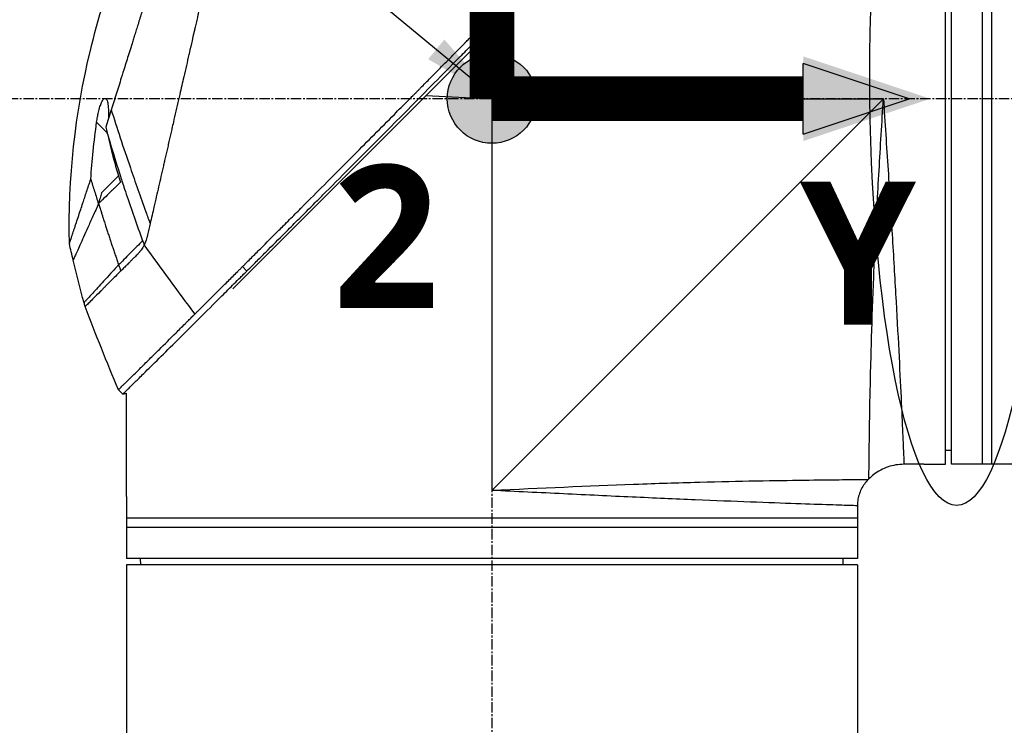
# Model space of a CAD drawing. Header units: millimetres. Extents: x 0 to 5219, y 0 to 2970.
# Tile 143 of 233: x 1784 to 1943, y 1449 to 1563. Entities that reach past the tile are written whole.
import ezdxf

# ---------------------------------------------------------------- set-up
doc = ezdxf.new("R2010")
doc.units = ezdxf.units.MM
doc.header["$LTSCALE"] = 0.2
doc.linetypes.add('CENTER2', pattern=[1.125, 0.75, -0.125, 0.125, -0.125])
for name, color, linetype in [('02_Center Line', 1, 'CENTER2'), ('07_Special Line2', 76, 'Continuous'), ('12_Before Rev.Num.', 5, 'Continuous'), ('13_After Rev.Num.', 6, 'Continuous')]:
    doc.layers.add(name, color=color, linetype=linetype)
doc.layers.add('14_Mark', color=7, linetype='Continuous', true_color=0xe03c31)
doc.styles.add('Rainbow-5.0 Style', font='malgunsl.ttf')
doc.dimstyles.new('Rainbow-5.0 Style', dxfattribs={"dimtxt": 4, "dimasz": 2.5, "dimexe": 1, "dimexo": 1, "dimgap": 1, "dimtad": 1, "dimdsep": 46, "dimtxsty": 'Rainbow-5.0 Style', "dimcen": 0, "dimclrd": 251, "dimclre": 251, "dimclrt": 7, "dimazin": 3, "dimtp": 0.1, "dimtm": 0.1, "dimtfac": 0.61, "dimtmove": 0, "dimatfit": 3, "dimfxl": 1, "dimlwd": -1, "dimlwe": -1, "dimarcsym": 1})

# ---------------------------------------------------------------- blocks, each defined once
blk = doc.blocks.new('A$C7b354fd2')
for p, q in [((-114.3, 750.7), (-114.3, 868.7)), ((-113.3, 750.7), (-113.3, 868.7)), ((-108.3, 750.7), (-108.3, 868.7)), ((-106.8, 750.7), (-106.8, 868.7)), ((-229.34, 779.04), (-165.9, 842.49)), ((-187.5, 809.7), (-188.04, 820.35)), ((-198.15, 810.24), (-187.5, 809.7)), ((-187.5, 809.7), (-124.3, 809.7)), ((-187.5, 809.7), (-187.5, 746.5)), ((-124.3, 809.7), (-187.5, 746.5)), ((-249.61, 804.21), (-251.31, 805.92)), ((-247.79, 797.24), (-250.51, 794.52)), ((-247.57, 797.47), (-247.57, 797.47)), ((-227.06, 781.89), (-227.77, 782.6)), ((-247.1, 762.01), (-247.81, 762.72)), ((-247.1, 762.01), (-246.5, 762.17)), ((-246.5, 745.5), (-246.5, 762.17)), ((-114.3, 753), (-113.3, 752.99)), ((-117.8, 750.7), (-120.99, 750.7)), ((-117.3, 750.7), (-114.3, 750.7)), ((-98.1, 750.7), (-113.3, 750.7)), ((-126.74, 748.26), (-126.64, 748.36)), ((-246.5, 745), (-246.5, 742)), ((-128.5, 744.01), (-128.5, 735.5)), ((-128.5, 742), (-246.5, 742)), ((-246.5, 742), (-246.5, 735.5)), ((-128.5, 740.5), (-246.5, 740.5)), ((-128.5, 735.5), (-246.5, 735.5)), ((-128.5, 734.5), (-246.5, 734.5)), ((-246.5, 734.5), (-246.5, 698.15)), ((-244.2, 734.5), (-244.21, 735.5)), ((-130.8, 734.5), (-130.79, 735.5)), ((-128.5, 734.5), (-128.5, 698.15))]:
    blk.add_line(p, q)
blk.add_arc((92.96, 899.97), 360.28, 198.9638, 199.1311)
blk.add_ellipse((-195.82, 814.91), major_axis=(51.34, -154.08), ratio=0.336418, start_param=4.783304, end_param=4.787811)
for points, knots in [([(-227.77, 782.6), (-227.76, 782.61), (-227.61, 782.76), (-227.53, 782.84), (-227.47, 782.89), (-227.29, 783.07), (-227.18, 783.19), (-226.82, 783.55), (-226.58, 783.79), (-225.85, 784.52), (-225.36, 785), (-223.89, 786.48), (-222.89, 787.47), (-221.64, 788.73), (-221.39, 788.98), (-220.82, 789.55), (-220.49, 789.87), (-219.57, 790.8), (-218.96, 791.41), (-218.22, 792.14), (-218.1, 792.26), (-217.87, 792.5), (-217.76, 792.61), (-216.48, 793.89), (-215.3, 795.08), (-213.42, 796.96), (-212.74, 797.64), (-211.26, 799.13), (-210.47, 799.92), (-207.55, 802.85), (-205.41, 805), (-202.54, 807.9), (-201.82, 808.62), (-200.99, 809.45), (-200.89, 809.56), (-200.7, 809.74), (-200.62, 809.83), (-200.45, 810), (-200.36, 810.09), (-200.16, 810.29), (-200.05, 810.4), (-199.85, 810.6), (-199.77, 810.69), (-199.56, 810.89), (-199.44, 811.02), (-199.22, 811.25), (-199.11, 811.35), (-198.48, 811.99), (-197.95, 812.52), (-196.74, 813.75), (-196.05, 814.45), (-194.66, 815.85), (-193.96, 816.56), (-192.82, 817.72), (-192.37, 818.17), (-191.83, 818.73), (-191.72, 818.83), (-191.44, 819.12), (-191.25, 819.31), (-190.61, 819.96), (-190.16, 820.42), (-189.46, 821.12), (-189.22, 821.37), (-188.89, 821.7), (-188.81, 821.79), (-188.68, 821.92), (-188.63, 821.96), (-188.49, 822.11), (-188.39, 822.21), (-188.14, 822.46), (-187.99, 822.61), (-187.65, 822.96), (-187.46, 823.15), (-187.1, 823.51), (-186.92, 823.69), (-186.68, 823.93), (-186.62, 823.99), (-186.42, 824.2), (-186.26, 824.36), (-185.87, 824.75), (-185.66, 824.97), (-185.27, 825.36), (-185.11, 825.52), (-184.78, 825.85), (-184.62, 826.02), (-184.2, 826.44), (-183.94, 826.7), (-183.49, 827.15), (-183.31, 827.34), (-182.98, 827.67), (-182.84, 827.81), (-182.63, 828.02), (-182.56, 828.09), (-182.29, 828.37), (-182.08, 828.57), (-180.97, 829.7), (-180.06, 830.62), (-178.17, 832.52), (-177.2, 833.5), (-175.85, 834.86), (-175.47, 835.24), (-174.91, 835.81), (-174.73, 835.99), (-174.11, 836.61), (-173.68, 837.04), (-172.81, 837.92), (-172.36, 838.36), (-170.96, 839.77), (-170.01, 840.73), (-168.29, 842.46), (-167.52, 843.23), (-165.87, 844.89), (-164.98, 845.78), (-163.41, 847.36), (-162.71, 848.05), (-159.38, 851.4), (-156.85, 853.92), (-154.01, 856.76), (-153.52, 857.26), (-152.56, 858.21), (-152.1, 858.68), (-149.9, 860.88), (-148.29, 862.48), (-146.26, 864.51), (-145.67, 865.1), (-144.6, 866.16), (-144.12, 866.64), (-142.84, 867.92), (-142.18, 868.58), (-141.5, 869.26), (-141.33, 869.43), (-141.05, 869.7), (-140.98, 869.78), (-140.98, 869.78)], [-6.229962, -6.229962, -6.229962, -6.229962, -6.227864, -6.227864, -6.219552, -6.219552, -6.202929, -6.202929, -6.16968, -6.16968, -6.103208, -6.103208, -5.970065, -5.970065, -5.937453, -5.937453, -5.895346, -5.895346, -5.816119, -5.816119, -5.800362, -5.800362, -5.786281, -5.786281, -5.635887, -5.635887, -5.550128, -5.550128, -5.451964, -5.451964, -5.19041, -5.19041, -5.103809, -5.103809, -5.091041, -5.091041, -5.081268, -5.081268, -5.070806, -5.070806, -5.057101, -5.057101, -5.047416, -5.047416, -5.032993, -5.032993, -5.021064, -5.021064, -4.959513, -4.959513, -4.879662, -4.879662, -4.798866, -4.798866, -4.746913, -4.746913, -4.735039, -4.735039, -4.713278, -4.713278, -4.660559, -4.660559, -4.631405, -4.631405, -4.620962, -4.620962, -4.61581, -4.61581, -4.603824, -4.603824, -4.585775, -4.585775, -4.565126, -4.565126, -4.545061, -4.545061, -4.538129, -4.538129, -4.518662, -4.518662, -4.489931, -4.489931, -4.468034, -4.468034, -4.446173, -4.446173, -4.412022, -4.412022, -4.38742, -4.38742, -4.368644, -4.368644, -4.359076, -4.359076, -4.331844, -4.331844, -4.208918, -4.208918, -4.076245, -4.076245, -4.023995, -4.023995, -3.998904, -3.998904, -3.939656, -3.939656, -3.878964, -3.878964, -3.746371, -3.746371, -3.637173, -3.637173, -3.509455, -3.509455, -3.406658, -3.406658, -3.009825, -3.009825, -2.924337, -2.924337, -2.84138, -2.84138, -2.519502, -2.519502, -2.374871, -2.374871, -2.235834, -2.235834, -1.965462, -1.965462, -1.83333, -1.83333, -1.674568, -1.674568, -1.674568, -1.674568]), ([(-227.06, 781.89), (-227.03, 781.93), (-226.73, 782.23), (-226.06, 782.9), (-225.8, 783.15), (-225.04, 783.91), (-224.52, 784.43), (-222.97, 785.98), (-221.91, 787.04), (-220.54, 788.41), (-220.24, 788.71), (-219.58, 789.37), (-219.23, 789.72), (-217.92, 791.03), (-216.97, 791.98), (-215.47, 793.49), (-214.91, 794.04), (-212.88, 796.08), (-211.39, 797.58), (-206.92, 802.06), (-201.36, 807.66), (-195.49, 813.59), (-194.18, 814.92), (-192.22, 816.91), (-191.57, 817.56), (-190.67, 818.48), (-190.41, 818.74), (-189.66, 819.5), (-189.16, 820.01), (-188.5, 820.67), (-188.35, 820.83), (-188.09, 821.09), (-187.98, 821.2), (-187.77, 821.42), (-187.67, 821.52), (-187.46, 821.73), (-187.35, 821.84), (-186.83, 822.36), (-186.42, 822.78), (-185.57, 823.64), (-185.13, 824.08), (-183.87, 825.35), (-183.05, 826.18), (-181.43, 827.82), (-180.62, 828.63), (-178.97, 830.3), (-178.13, 831.15), (-176.41, 832.88), (-175.53, 833.76), (-174.2, 835.1), (-173.75, 835.55), (-172.53, 836.78), (-171.77, 837.54), (-170.18, 839.15), (-169.34, 839.99), (-167.69, 841.65), (-166.88, 842.46), (-165.31, 844.04), (-164.54, 844.8), (-162.33, 847.02), (-160.9, 848.46), (-156.93, 852.43), (-154.48, 854.88), (-151.8, 857.56), (-151.37, 857.99), (-149.36, 860), (-147.9, 861.46), (-144.63, 864.72), (-143.04, 866.31), (-141.67, 867.67), (-141.43, 867.91), (-140.91, 868.44), (-140.67, 868.67), (-140.35, 868.99), (-140.27, 869.07), (-140.27, 869.07)], [0.000001, 0.000001, 0.000001, 0.000001, 0.0174896, 0.0174896, 0.0280641, 0.0280641, 0.0492044, 0.0492044, 0.0915833, 0.0915833, 0.103829, 0.103829, 0.1177045, 0.1177045, 0.1548929, 0.1548929, 0.1762617, 0.1762617, 0.2332292, 0.2332292, 0.3447473, 0.3447473, 0.3768428, 0.3768428, 0.3928613, 0.3928613, 0.3992061, 0.3992061, 0.4115742, 0.4115742, 0.4153435, 0.4153435, 0.4181398, 0.4181398, 0.4207138, 0.4207138, 0.4231441, 0.4231441, 0.4328041, 0.4328041, 0.443145, 0.443145, 0.4624048, 0.4624048, 0.4815797, 0.4815797, 0.5018181, 0.5018181, 0.5229618, 0.5229618, 0.5340035, 0.5340035, 0.5527188, 0.5527188, 0.5738832, 0.5738832, 0.5945831, 0.5945831, 0.6145009, 0.6145009, 0.6528362, 0.6528362, 0.7241388, 0.7241388, 0.7381113, 0.7381113, 0.7906485, 0.7906485, 0.8696683, 0.8696683, 0.8893857, 0.8893857, 0.91901, 0.91901, 0.9486615, 0.9486615, 0.9486615, 0.9486615]), ([(-224.8, 867.49), (-224.8, 867.49), (-224.8, 867.49), (-224.8, 867.49), (-224.8, 867.48), (-224.81, 867.47), (-224.81, 867.47), (-224.81, 867.45), (-224.82, 867.42), (-224.83, 867.38), (-224.84, 867.35), (-224.85, 867.31), (-224.86, 867.25), (-224.88, 867.2), (-224.89, 867.14), (-224.91, 867.06), (-224.93, 866.99), (-224.94, 866.91), (-224.97, 866.82), (-224.99, 866.73), (-225.01, 866.63), (-225.03, 866.52), (-225.08, 866.32), (-225.14, 866.07), (-225.21, 865.77), (-225.22, 865.72), (-225.23, 865.66), (-225.25, 865.6), (-225.29, 865.43), (-225.34, 865.18), (-225.43, 864.81), (-225.49, 864.52), (-225.58, 864.14), (-225.69, 863.65), (-225.78, 863.27), (-225.88, 862.82), (-226.01, 862.29), (-226.11, 861.83), (-226.23, 861.32), (-226.36, 860.73), (-226.41, 860.51), (-226.46, 860.29), (-226.52, 860.05), (-226.6, 859.7), (-226.68, 859.35), (-226.76, 858.98), (-226.9, 858.37), (-227.05, 857.73), (-227.2, 857.06), (-227.28, 856.72), (-227.36, 856.38), (-227.44, 856.03), (-227.52, 855.68), (-227.6, 855.33), (-227.68, 854.97), (-227.85, 854.25), (-228.02, 853.5), (-228.2, 852.73), (-228.28, 852.34), (-228.37, 851.95), (-228.47, 851.55), (-228.48, 851.46), (-228.5, 851.38), (-228.52, 851.3), (-228.55, 851.19), (-228.62, 850.87), (-228.74, 850.33), (-228.82, 850), (-228.91, 849.59), (-229.03, 849.09), (-229.12, 848.71), (-229.21, 848.28), (-229.32, 847.81), (-229.37, 847.6), (-229.42, 847.38), (-229.47, 847.16), (-229.52, 846.94), (-229.57, 846.73), (-229.62, 846.5), (-229.66, 846.32), (-229.71, 846.13), (-229.75, 845.95), (-229.81, 845.68), (-229.87, 845.42), (-229.93, 845.16), (-229.98, 844.93), (-230.03, 844.71), (-230.08, 844.48), (-230.14, 844.25), (-230.19, 844.02), (-230.24, 843.79), (-230.3, 843.56), (-230.35, 843.31), (-230.41, 843.08), (-230.46, 842.86), (-230.5, 842.65), (-230.56, 842.4), (-230.62, 842.15), (-230.69, 841.85), (-230.75, 841.56), (-230.82, 841.28), (-230.88, 841), (-230.95, 840.72), (-230.99, 840.51), (-231.04, 840.3), (-231.09, 840.1), (-231.11, 840.02), (-231.12, 839.94), (-231.14, 839.86), (-231.21, 839.58), (-231.27, 839.29), (-231.34, 839), (-231.37, 838.86), (-231.41, 838.71), (-231.44, 838.57), (-231.47, 838.42), (-231.51, 838.28), (-231.54, 838.13), (-231.61, 837.84), (-231.67, 837.55), (-231.74, 837.26), (-231.87, 836.67), (-232.01, 836.08), (-232.14, 835.49), (-232.21, 835.19), (-232.28, 834.89), (-232.35, 834.6), (-232.42, 834.3), (-232.49, 834), (-232.56, 833.7), (-232.59, 833.55), (-232.62, 833.4), (-232.66, 833.25), (-232.69, 833.09), (-232.73, 832.94), (-232.76, 832.79), (-232.83, 832.5), (-232.9, 832.2), (-232.97, 831.91), (-232.97, 831.9), (-232.97, 831.89), (-232.97, 831.88), (-233.04, 831.58), (-233.11, 831.27), (-233.18, 830.97), (-233.25, 830.66), (-233.32, 830.36), (-233.39, 830.05), (-233.43, 829.9), (-233.46, 829.74), (-233.5, 829.59), (-233.53, 829.44), (-233.57, 829.28), (-233.6, 829.13), (-233.67, 828.82), (-233.74, 828.51), (-233.81, 828.2), (-233.86, 828.02), (-233.9, 827.84), (-233.94, 827.65), (-233.94, 827.65), (-233.94, 827.65), (-233.94, 827.64), (-233.96, 827.58), (-233.98, 827.46), (-234.03, 827.27), (-234.06, 827.13), (-234.1, 826.95), (-234.15, 826.73), (-234.18, 826.61), (-234.21, 826.48), (-234.24, 826.34), (-234.27, 826.19), (-234.31, 826.04), (-234.35, 825.87), (-234.37, 825.76), (-234.4, 825.63), (-234.43, 825.51), (-234.44, 825.47), (-234.45, 825.44), (-234.45, 825.4), (-234.54, 825.05), (-234.61, 824.73), (-234.67, 824.47), (-234.82, 823.81), (-234.9, 823.44), (-234.93, 823.35), (-234.98, 823.1), (-235.04, 822.84), (-235.1, 822.59), (-235.17, 822.28), (-235.24, 821.96), (-235.32, 821.65), (-235.35, 821.51), (-235.38, 821.37), (-235.41, 821.23), (-235.45, 821.06), (-235.49, 820.88), (-235.53, 820.71), (-235.58, 820.51), (-235.62, 820.31), (-235.67, 820.11), (-235.75, 819.75), (-235.99, 818.7), (-236.39, 816.95), (-236.4, 816.92), (-236.4, 816.89), (-236.41, 816.86), (-236.69, 815.64), (-236.97, 814.43), (-237.25, 813.22), (-237.46, 812.28), (-237.68, 811.34), (-237.89, 810.4), (-237.96, 810.11), (-238.03, 809.82), (-238.09, 809.52), (-238.37, 808.3), (-238.65, 807.09), (-238.93, 805.89), (-239, 805.56), (-239.08, 805.23), (-239.15, 804.9), (-239.21, 804.65), (-239.27, 804.38), (-239.34, 804.1), (-239.46, 803.55), (-239.6, 802.96), (-239.74, 802.32), (-239.81, 802.04), (-239.88, 801.75), (-239.94, 801.45), (-240.01, 801.16), (-240.08, 800.87), (-240.14, 800.57), (-240.21, 800.29), (-240.28, 800), (-240.34, 799.71), (-240.35, 799.66), (-240.36, 799.62), (-240.37, 799.57), (-240.43, 799.34), (-240.48, 799.1), (-240.54, 798.85), (-240.66, 798.32), (-240.79, 797.75), (-240.93, 797.14), (-241.05, 796.61), (-241.18, 796.05), (-241.31, 795.46), (-241.55, 794.45), (-241.8, 793.35), (-242.07, 792.18), (-242.26, 791.33), (-242.46, 790.45), (-242.67, 789.54)], [0.0008979, 0.0008979, 0.0008979, 0.0008979, 0.0108915, 0.0108915, 0.0108915, 0.020974, 0.020974, 0.020974, 0.0391503, 0.0391503, 0.0391503, 0.0554178, 0.0554178, 0.0554178, 0.0702751, 0.0702751, 0.0702751, 0.0840358, 0.0840358, 0.0840358, 0.0969119, 0.0969119, 0.0969119, 0.1205769, 0.1205769, 0.1205769, 0.125, 0.125, 0.125, 0.1638961, 0.1638961, 0.1638961, 0.1958374, 0.1958374, 0.1958374, 0.2208888, 0.2208888, 0.2208888, 0.2422005, 0.2422005, 0.2422005, 0.25, 0.25, 0.25, 0.2678209, 0.2678209, 0.2678209, 0.2975362, 0.2975362, 0.2975362, 0.3125, 0.3125, 0.3125, 0.3272656, 0.3272656, 0.3272656, 0.3570095, 0.3570095, 0.3570095, 0.3718814, 0.3718814, 0.3718814, 0.375, 0.375, 0.375, 0.3991671, 0.3991671, 0.3991671, 0.4139157, 0.4139157, 0.4139157, 0.4249028, 0.4249028, 0.4249028, 0.429655, 0.429655, 0.429655, 0.4340613, 0.4340613, 0.4340613, 0.4375, 0.4375, 0.4375, 0.4468814, 0.4468814, 0.4468814, 0.4548932, 0.4548932, 0.4548932, 0.4629051, 0.4629051, 0.4629051, 0.4712008, 0.4712008, 0.4712008, 0.4789288, 0.4789288, 0.4789288, 0.4866568, 0.4866568, 0.4866568, 0.4943848, 0.4943848, 0.4943848, 0.5, 0.5, 0.5, 0.502414, 0.502414, 0.502414, 0.5112437, 0.5112437, 0.5112437, 0.5156585, 0.5156585, 0.5156585, 0.5200734, 0.5200734, 0.5200734, 0.528903, 0.528903, 0.528903, 0.5465624, 0.5465624, 0.5465624, 0.555392, 0.555392, 0.555392, 0.5642217, 0.5642217, 0.5642217, 0.5686366, 0.5686366, 0.5686366, 0.5730514, 0.5730514, 0.5730514, 0.5816327, 0.5816327, 0.5816327, 0.5818813, 0.5818813, 0.5818813, 0.5907202, 0.5907202, 0.5907202, 0.5995591, 0.5995591, 0.5995591, 0.6039786, 0.6039786, 0.6039786, 0.6083981, 0.6083981, 0.6083981, 0.6172371, 0.6172371, 0.6172371, 0.622449, 0.622449, 0.622449, 0.6229413, 0.6229413, 0.6229413, 0.6298917, 0.6298917, 0.6298917, 0.6351416, 0.6351416, 0.6351416, 0.6379546, 0.6379546, 0.6379546, 0.6408496, 0.6408496, 0.6408496, 0.6428571, 0.6428571, 0.6428571, 0.6433986, 0.6433986, 0.6433986, 0.6491487, 0.6491487, 0.6491487, 0.6632653, 0.6632653, 0.6632653, 0.6704637, 0.6704637, 0.6704637, 0.6793393, 0.6793393, 0.6793393, 0.6833065, 0.6833065, 0.6833065, 0.6882149, 0.6882149, 0.6882149, 0.6938776, 0.6938776, 0.6938776, 0.7239727, 0.7239727, 0.7239727, 0.7244898, 0.7244898, 0.7244898, 0.7589042, 0.7589042, 0.7589042, 0.7857143, 0.7857143, 0.7857143, 0.7941949, 0.7941949, 0.7941949, 0.8295621, 0.8295621, 0.8295621, 0.8392857, 0.8392857, 0.8392857, 0.849008, 0.849008, 0.849008, 0.8678821, 0.8678821, 0.8678821, 0.876305, 0.876305, 0.876305, 0.8842189, 0.8842189, 0.8842189, 0.8917062, 0.8917062, 0.8917062, 0.8928571, 0.8928571, 0.8928571, 0.9031342, 0.9031342, 0.9031342, 0.9247967, 0.9247967, 0.9247967, 0.9437386, 0.9437386, 0.9437386, 0.9764071, 0.9764071, 0.9764071, 1, 1, 1, 1]), ([(-231.41, 863.94), (-231.41, 863.94), (-231.41, 863.94), (-231.44, 863.86), (-231.45, 863.82), (-231.48, 863.72), (-231.5, 863.68), (-231.57, 863.43), (-231.66, 863.14), (-231.85, 862.53), (-231.94, 862.25), (-232.17, 861.52), (-232.32, 861.04), (-232.72, 859.77), (-232.98, 858.94), (-233.66, 856.76), (-234.11, 855.33), (-234.74, 853.32), (-234.87, 852.88), (-235.08, 852.22), (-235.15, 851.99), (-235.3, 851.54), (-235.37, 851.31), (-235.48, 850.96), (-235.51, 850.84), (-235.63, 850.48), (-235.7, 850.24), (-235.85, 849.76), (-235.93, 849.53), (-236.04, 849.16), (-236.08, 849.04), (-236.16, 848.79), (-236.2, 848.66), (-236.28, 848.41), (-236.32, 848.28), (-236.44, 847.88), (-236.52, 847.62), (-236.68, 847.11), (-236.76, 846.86), (-236.92, 846.36), (-236.99, 846.11), (-237.23, 845.35), (-237.39, 844.83), (-237.73, 843.75), (-237.91, 843.19), (-238.24, 842.12), (-238.4, 841.62), (-238.61, 840.95), (-238.65, 840.81), (-238.88, 840.1), (-239.05, 839.53), (-239.32, 838.67), (-239.41, 838.38), (-239.59, 837.8), (-239.69, 837.51), (-239.87, 836.93), (-239.96, 836.64), (-240.1, 836.2), (-240.14, 836.05), (-240.23, 835.76), (-240.28, 835.62), (-240.37, 835.33), (-240.42, 835.18), (-240.55, 834.76), (-240.64, 834.47), (-241.41, 832), (-242.11, 829.77), (-242.88, 827.31), (-242.94, 827.1), (-243.07, 826.69), (-243.14, 826.48), (-243.26, 826.08), (-243.32, 825.89), (-243.45, 825.49), (-243.51, 825.3), (-243.62, 824.92), (-243.68, 824.74), (-243.85, 824.19), (-243.97, 823.83), (-244.29, 822.79), (-244.51, 822.11), (-244.8, 821.16), (-244.89, 820.87), (-245.03, 820.44), (-245.07, 820.3), (-245.2, 819.9), (-245.28, 819.63), (-245.44, 819.12), (-245.52, 818.87), (-245.74, 818.16), (-245.89, 817.7), (-246.28, 816.43), (-246.53, 815.62), (-246.97, 814.23), (-247.15, 813.64), (-247.61, 812.18), (-247.89, 811.31), (-248.29, 810.02), (-248.42, 809.6), (-248.62, 808.96), (-248.68, 808.75), (-248.78, 808.44), (-248.82, 808.34), (-248.86, 808.18), (-248.88, 808.13), (-248.9, 808.05), (-248.91, 808.02), (-248.93, 807.97), (-248.94, 807.95), (-248.95, 807.92)], [0.000492, 0.000492, 0.000492, 0.000492, 0.070477, 0.070477, 0.116784, 0.116784, 0.147598, 0.147598, 0.270163, 0.270163, 0.35129, 0.35129, 0.459378, 0.459378, 0.603543, 0.603543, 0.795477, 0.795477, 0.846759, 0.846759, 0.872247, 0.872247, 0.897546, 0.897546, 0.910816, 0.910816, 0.936058, 0.936058, 0.961053, 0.961053, 0.973407, 0.973407, 0.986612, 0.986612, 0.999925, 0.999925, 1.026343, 1.026343, 1.051465, 1.051465, 1.076258, 1.076258, 1.125243, 1.125243, 1.177878, 1.177878, 1.224985, 1.224985, 1.237745, 1.237745, 1.287061, 1.287061, 1.311764, 1.311764, 1.336615, 1.336615, 1.361333, 1.361333, 1.372959, 1.372959, 1.384222, 1.384222, 1.395507, 1.395507, 1.41867, 1.41867, 1.596072, 1.596072, 1.612752, 1.612752, 1.628768, 1.628768, 1.644172, 1.644172, 1.659003, 1.659003, 1.673475, 1.673475, 1.702106, 1.702106, 1.756638, 1.756638, 1.781274, 1.781274, 1.792708, 1.792708, 1.814679, 1.814679, 1.835454, 1.835454, 1.874477, 1.874477, 1.942807, 1.942807, 1.994085, 1.994085, 2.070998, 2.070998, 2.109452, 2.109452, 2.128666, 2.128666, 2.138273, 2.138273, 2.143077, 2.143077, 2.145479, 2.145479, 2.147874, 2.147874, 2.147874, 2.147874]), ([(-255.71, 786.31), (-255.93, 796.76), (-254.79, 807.33), (-251.08, 822.65), (-249.48, 827.75), (-247.57, 832.7)], [0, 0, 0, 0, 3.135776, 3.135776, 4.729873, 4.729873, 4.729873, 4.729873]), ([(-251.31, 805.92), (-251.27, 806.2), (-251.23, 806.48), (-251.13, 807.02), (-251.08, 807.27), (-250.95, 807.83), (-250.86, 808.14), (-250.7, 808.66), (-250.61, 808.89), (-250.44, 809.28), (-250.34, 809.44), (-250.14, 809.7), (-250.04, 809.76), (-249.85, 809.74), (-249.76, 809.66), (-249.61, 809.36), (-249.54, 809.11), (-249.44, 808.48), (-249.41, 808.09), (-249.39, 807.28), (-249.39, 806.87), (-249.41, 806.44)], [-1.14528, -1.14528, -1.14528, -1.14528, -1.059047, -1.059047, -0.979891, -0.979891, -0.875786, -0.875786, -0.784614, -0.784614, -0.687046, -0.687046, -0.571812, -0.571812, -0.456499, -0.456499, -0.315176, -0.315176, -0.162073, -0.162073, -0.025672, -0.025672, -0.025672, -0.025672]), ([(-126.64, 748.36), (-126.64, 748.36), (-126.64, 748.36), (-126.64, 748.36), (-126.64, 748.36), (-126.64, 748.76), (-126.63, 749.55), (-126.63, 749.57), (-126.63, 749.58), (-126.63, 749.6), (-126.62, 750.4), (-126.61, 751.58), (-126.59, 753.09), (-126.59, 753.14), (-126.59, 753.2), (-126.59, 753.25), (-126.57, 754.83), (-126.54, 756.8), (-126.5, 759.12), (-126.46, 761.32), (-126.41, 763.79), (-126.34, 766.52), (-126.34, 766.65), (-126.33, 766.78), (-126.33, 766.91), (-126.26, 769.65), (-126.17, 772.69), (-126.06, 775.88), (-126.05, 776.03), (-126.05, 776.17), (-126.04, 776.32), (-125.92, 779.53), (-125.79, 782.9), (-125.62, 786.42), (-125.61, 786.56), (-125.61, 786.69), (-125.6, 786.82), (-125.43, 790.45), (-125.22, 794.28), (-125, 798.11), (-124.78, 801.93), (-124.55, 805.81), (-124.3, 809.7)], [0.5002568, 0.5002568, 0.5002568, 0.5002568, 0.5003876, 0.5003876, 0.5003876, 0.5625, 0.5625, 0.5625, 0.5637682, 0.5637682, 0.5637682, 0.625, 0.625, 0.625, 0.6270506, 0.6270506, 0.6270506, 0.6901228, 0.6901228, 0.6901228, 0.75, 0.75, 0.75, 0.7528673, 0.7528673, 0.7528673, 0.8125, 0.8125, 0.8125, 0.8152429, 0.8152429, 0.8152429, 0.875, 0.875, 0.875, 0.877259, 0.877259, 0.877259, 0.9386494, 0.9386494, 0.9386494, 1, 1, 1, 1]), ([(-124.3, 809.7), (-124.05, 805.85), (-123.8, 802.01), (-123.55, 798.21), (-123.31, 794.45), (-123.07, 790.69), (-122.85, 787.14), (-122.64, 783.58), (-122.44, 780.19), (-122.26, 776.98), (-122.08, 773.78), (-121.92, 770.74), (-121.78, 768.02), (-121.64, 765.3), (-121.53, 762.85), (-121.42, 760.69), (-121.32, 758.53), (-121.24, 756.7), (-121.18, 755.22), (-121.11, 753.75), (-121.07, 752.61), (-121.03, 751.85), (-121, 751.09), (-120.99, 750.7), (-120.99, 750.7), (-120.99, 750.7), (-120.99, 750.7), (-120.99, 750.7)], [0, 0, 0, 0, 0.0627169, 0.0627169, 0.0627169, 0.125, 0.125, 0.125, 0.1875, 0.1875, 0.1875, 0.25, 0.25, 0.25, 0.3125314, 0.3125314, 0.3125314, 0.375, 0.375, 0.375, 0.4375116, 0.4375116, 0.4375116, 0.4999994, 0.4999994, 0.4999994, 0.5001285, 0.5001285, 0.5001285, 0.5001285]), ([(-248.95, 807.92), (-249.09, 807.44), (-249.24, 806.97), (-249.53, 806.04), (-249.68, 805.58), (-249.82, 805.12)], [0.000026, 0.000026, 0.000026, 0.000026, 0.1679092, 0.1679092, 0.336286, 0.336286, 0.336286, 0.336286]), ([(-248.95, 807.92), (-248.05, 805.02), (-247.02, 801.89), (-245.87, 798.55), (-245.09, 796.28), (-244.26, 793.91), (-243.36, 791.43), (-243.14, 790.81), (-242.91, 790.17), (-242.67, 789.54)], [-1, -1, -1, -1, -0.459072, -0.459072, -0.459072, -0.092566, -0.092566, -0.092566, 0, 0, 0, 0]), ([(-252.26, 796.71), (-252.15, 798.22), (-252.03, 799.73), (-251.71, 802.8), (-251.53, 804.36), (-251.31, 805.92)], [0.000001, 0.000001, 0.000001, 0.000001, 0.4541066, 0.4541066, 0.9270468, 0.9270468, 0.9270468, 0.9270468]), ([(-249.82, 805.12), (-249.78, 804.97), (-249.74, 804.81), (-249.67, 804.51), (-249.64, 804.36), (-249.61, 804.21)], [-0.09380006, -0.09380006, -0.09380006, -0.09380006, -0.04608774, -0.04608774, -0.000001, -0.000001, -0.000001, -0.000001]), ([(-249.57, 804.02), (-249.57, 804.06), (-249.58, 804.09), (-249.59, 804.15), (-249.6, 804.18), (-249.61, 804.21)], [-0.0189743, -0.0189743, -0.0189743, -0.0189743, -0.00948198, -0.00948198, -0.000001, -0.000001, -0.000001, -0.000001]), ([(-249.57, 804.02), (-249, 802.07), (-248.47, 800.35), (-248.03, 798.95), (-247.71, 797.9), (-247.43, 797.05), (-247.23, 796.43), (-247.14, 796.16), (-246.92, 795.47), (-246.53, 794.32), (-245.71, 791.91), (-244.83, 789.39), (-243.89, 786.77)], [0, 0, 0, 0, 0.25, 0.25, 0.25, 0.375, 0.375, 0.375, 0.5, 0.5, 0.5, 1, 1, 1, 1]), ([(-249.56, 804.02), (-249.3, 802.8), (-249.01, 801.58), (-248.31, 798.99), (-247.91, 797.62), (-247.47, 796.21)], [0.0003261, 0.0003261, 0.0003261, 0.0003261, 0.3756535, 0.3756535, 0.8068881, 0.8068881, 0.8068881, 0.8068881]), ([(-255.71, 786.31), (-255.71, 786.31), (-255.71, 786.31), (-255.71, 786.31), (-255.71, 786.32), (-255.7, 786.34), (-255.69, 786.36), (-255.67, 786.42), (-255.65, 786.48), (-255.6, 786.64), (-255.57, 786.74), (-255.5, 786.94), (-255.47, 787.04), (-255.38, 787.3), (-255.33, 787.46), (-255.19, 787.88), (-255.1, 788.14), (-254.96, 788.58), (-254.9, 788.74), (-254.79, 789.08), (-254.73, 789.27), (-254.55, 789.8), (-254.43, 790.16), (-254.18, 790.93), (-254.04, 791.35), (-253.77, 792.14), (-253.66, 792.5), (-253.34, 793.45), (-253.14, 794.05), (-252.72, 795.33), (-252.49, 796.01), (-252.26, 796.71)], [2.994008, 2.994008, 2.994008, 2.994008, 2.998917, 2.998917, 3.102407, 3.102407, 3.193729, 3.193729, 3.404829, 3.404829, 3.606578, 3.606578, 3.771982, 3.771982, 3.995205, 3.995205, 4.278205, 4.278205, 4.423595, 4.423595, 4.583388, 4.583388, 4.852579, 4.852579, 5.133194, 5.133194, 5.349319, 5.349319, 5.678864, 5.678864, 6.012538, 6.012538, 6.012538, 6.012538]), ([(-252.26, 796.71), (-252.06, 796.05), (-251.85, 795.39), (-251.44, 794.08), (-251.23, 793.42), (-251.02, 792.76)], [-0.4140683, -0.4140683, -0.4140683, -0.4140683, -0.2070418, -0.2070418, -0.000001, -0.000001, -0.000001, -0.000001]), ([(-247.47, 796.21), (-247.55, 796.13), (-247.79, 795.9), (-248.23, 795.47), (-248.31, 795.4), (-248.51, 795.2), (-248.63, 795.08), (-248.96, 794.76), (-249.17, 794.56), (-249.45, 794.28), (-249.53, 794.2), (-249.86, 793.88), (-250.12, 793.63), (-250.48, 793.28), (-250.59, 793.17), (-250.75, 793.01), (-250.81, 792.96), (-250.88, 792.89), (-250.91, 792.87), (-250.96, 792.82), (-250.98, 792.8), (-251, 792.78)], [0.000001, 0.000001, 0.000001, 0.000001, 0.0517933, 0.0517933, 0.0631602, 0.0631602, 0.080667, 0.080667, 0.1119431, 0.1119431, 0.1236223, 0.1236223, 0.1626158, 0.1626158, 0.1804481, 0.1804481, 0.1887485, 0.1887485, 0.1927271, 0.1927271, 0.1965807, 0.1965807, 0.1965807, 0.1965807]), ([(-250.51, 794.52), (-250.59, 794.24), (-250.68, 793.95), (-250.8, 793.51), (-250.85, 793.36), (-250.91, 793.13), (-250.93, 793.05), (-250.98, 792.91), (-251.01, 792.78), (-251.02, 792.76)], [-0.03661254, -0.03661254, -0.03661254, -0.03661254, -0.01870238, -0.01870238, -0.00917405, -0.00917405, -0.00454332, -0.00454332, -0.000001, -0.000001, -0.000001, -0.000001]), ([(-251, 792.78), (-251.02, 792.73), (-251.04, 792.69), (-251.06, 792.64), (-251.08, 792.6), (-251.1, 792.55), (-251.12, 792.51), (-251.16, 792.42), (-251.2, 792.33), (-251.24, 792.24), (-251.32, 792.07), (-251.4, 791.9), (-251.47, 791.73), (-251.63, 791.38), (-251.77, 791.05), (-251.92, 790.73), (-252.21, 790.09), (-252.48, 789.49), (-252.73, 788.93), (-252.98, 788.37), (-253.21, 787.85), (-253.42, 787.38), (-253.64, 786.9), (-253.83, 786.47), (-254.01, 786.08), (-254.18, 785.69), (-254.33, 785.35), (-254.47, 785.05), (-254.6, 784.75), (-254.71, 784.5), (-254.81, 784.29), (-254.85, 784.19), (-254.89, 784.1), (-254.93, 784.02), (-254.96, 783.94), (-254.99, 783.87), (-255.02, 783.81), (-255.04, 783.76), (-255.06, 783.71), (-255.08, 783.68), (-255.08, 783.67), (-255.09, 783.66), (-255.09, 783.65), (-255.09, 783.64), (-255.1, 783.64), (-255.1, 783.64), (-255.1, 783.64), (-255.1, 783.64), (-255.1, 783.64)], [0, 0, 0, 0, 0.003914, 0.003914, 0.003914, 0.0078279, 0.0078279, 0.0078279, 0.0156558, 0.0156558, 0.0156558, 0.0313116, 0.0313116, 0.0313116, 0.0626233, 0.0626233, 0.0626233, 0.1252466, 0.1252466, 0.1252466, 0.1878699, 0.1878699, 0.1878699, 0.2504932, 0.2504932, 0.2504932, 0.3131165, 0.3131165, 0.3131165, 0.3757398, 0.3757398, 0.3757398, 0.4070514, 0.4070514, 0.4070514, 0.4383631, 0.4383631, 0.4383631, 0.4696747, 0.4696747, 0.4696747, 0.4853679, 0.4853679, 0.4853679, 0.5009864, 0.5009864, 0.5009864, 0.5015367, 0.5015367, 0.5015367, 0.5015367]), ([(-251.02, 792.76), (-251.02, 792.76), (-251.01, 792.77), (-251.01, 792.77), (-251.01, 792.77), (-251, 792.78)], [-0.004802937, -0.004802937, -0.004802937, -0.004802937, -0.002367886, -0.002367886, 0, 0, 0, 0]), ([(-251, 792.78), (-250.94, 792.56), (-250.87, 792.35), (-250.81, 792.15), (-250.77, 792.03), (-250.73, 791.92), (-250.68, 791.76), (-250.63, 791.6), (-250.57, 791.4), (-250.51, 791.22), (-250.48, 791.13), (-250.46, 791.04), (-250.43, 790.95), (-250.4, 790.86), (-250.37, 790.77), (-250.34, 790.68), (-250.31, 790.59), (-250.29, 790.5), (-250.26, 790.41), (-250.22, 790.28), (-250.17, 790.15), (-250.13, 790.01), (-250.09, 789.88), (-250.04, 789.75), (-250, 789.61), (-249.96, 789.48), (-249.91, 789.34), (-249.87, 789.21), (-249.84, 789.1), (-249.8, 788.99), (-249.76, 788.88), (-249.73, 788.77), (-249.69, 788.65), (-249.65, 788.54), (-249.62, 788.43), (-249.58, 788.32), (-249.55, 788.21), (-249.51, 788.09), (-249.47, 787.97), (-249.43, 787.84), (-249.39, 787.72), (-249.35, 787.6), (-249.31, 787.48), (-249.27, 787.36), (-249.23, 787.23), (-249.19, 787.11), (-249.15, 787), (-249.11, 786.88), (-249.07, 786.76), (-249.03, 786.65), (-248.99, 786.53), (-248.96, 786.41), (-248.92, 786.3), (-248.88, 786.18), (-248.84, 786.07), (-248.8, 785.95), (-248.76, 785.83), (-248.72, 785.71), (-248.68, 785.59), (-248.64, 785.47), (-248.6, 785.35), (-248.56, 785.24), (-248.52, 785.12), (-248.48, 785), (-248.44, 784.88), (-248.4, 784.76), (-248.36, 784.65), (-248.32, 784.53), (-248.28, 784.41), (-248.24, 784.3), (-248.2, 784.18), (-248.17, 784.06), (-248.13, 783.95), (-248.09, 783.83), (-248.05, 783.71), (-248.01, 783.59), (-247.97, 783.48), (-247.93, 783.36), (-247.89, 783.24), (-247.84, 783.12), (-247.8, 783.01), (-247.76, 782.89)], [0, 0, 0, 0, 0.0897132, 0.0897132, 0.0897132, 0.1414804, 0.1414804, 0.1414804, 0.1932476, 0.1932476, 0.1932476, 0.2191312, 0.2191312, 0.2191312, 0.2450148, 0.2450148, 0.2450148, 0.2708984, 0.2708984, 0.2708984, 0.3096449, 0.3096449, 0.3096449, 0.3483914, 0.3483914, 0.3483914, 0.3871379, 0.3871379, 0.3871379, 0.4193782, 0.4193782, 0.4193782, 0.4516185, 0.4516185, 0.4516185, 0.4838587, 0.4838587, 0.4838587, 0.5192811, 0.5192811, 0.5192811, 0.5547035, 0.5547035, 0.5547035, 0.5901259, 0.5901259, 0.5901259, 0.6238896, 0.6238896, 0.6238896, 0.6576534, 0.6576534, 0.6576534, 0.6914171, 0.6914171, 0.6914171, 0.7259458, 0.7259458, 0.7259458, 0.7604744, 0.7604744, 0.7604744, 0.795003, 0.795003, 0.795003, 0.8290876, 0.8290876, 0.8290876, 0.8631723, 0.8631723, 0.8631723, 0.8972569, 0.8972569, 0.8972569, 0.9315046, 0.9315046, 0.9315046, 0.9657523, 0.9657523, 0.9657523, 1, 1, 1, 1]), ([(-242.67, 789.54), (-242.81, 788.92), (-242.95, 788.32), (-243.09, 787.72), (-243.11, 787.61), (-243.13, 787.54), (-243.14, 787.5), (-243.16, 787.42), (-243.18, 787.35), (-243.2, 787.28), (-243.24, 787.15), (-243.28, 787.01), (-243.33, 786.86), (-243.4, 786.68), (-243.5, 786.41), (-243.64, 786.08)], [-1, -1, -1, -1, -0.5, -0.5, -0.5, -0.4375, -0.4375, -0.4375, -0.375, -0.375, -0.375, -0.25, -0.25, -0.25, 0, 0, 0, 0]), ([(-243.89, 786.77), (-244.16, 786.5), (-244.48, 786.17), (-244.82, 785.83), (-245.17, 785.49), (-245.53, 785.12), (-245.89, 784.77), (-246.25, 784.41), (-246.6, 784.05), (-246.92, 783.73), (-247.24, 783.41), (-247.53, 783.12), (-247.76, 782.89)], [0, 0, 0, 0, 0.249993, 0.249993, 0.249993, 0.499995, 0.499995, 0.499995, 0.749998, 0.749998, 0.749998, 1, 1, 1, 1]), ([(-243.64, 786.08), (-243.64, 786.08), (-243.64, 786.07), (-243.64, 786.07), (-243.67, 786.01), (-243.7, 785.95), (-243.74, 785.89), (-243.77, 785.83), (-243.8, 785.77), (-243.84, 785.71), (-243.85, 785.7), (-243.85, 785.69), (-243.86, 785.68), (-243.92, 785.58), (-243.99, 785.47), (-244.07, 785.37), (-244.08, 785.36), (-244.09, 785.34), (-244.1, 785.32), (-244.13, 785.28), (-244.16, 785.25), (-244.18, 785.21), (-244.23, 785.16), (-244.27, 785.11), (-244.31, 785.06), (-244.33, 785.03), (-244.35, 785.01), (-244.37, 784.99), (-244.37, 784.98), (-244.4, 784.95), (-244.43, 784.91), (-244.45, 784.89), (-244.47, 784.87), (-244.5, 784.84), (-244.5, 784.83), (-244.5, 784.83), (-244.5, 784.83), (-244.52, 784.81), (-244.54, 784.79), (-244.56, 784.77), (-244.59, 784.74), (-244.62, 784.71), (-244.64, 784.68), (-244.66, 784.66), (-244.67, 784.65), (-244.68, 784.63), (-244.81, 784.5), (-244.99, 784.32), (-245.22, 784.1), (-245.36, 783.96), (-245.5, 783.82), (-245.62, 783.7), (-245.68, 783.64), (-245.73, 783.58), (-245.79, 783.53), (-245.85, 783.46), (-245.97, 783.34), (-246.14, 783.17), (-246.16, 783.15), (-246.18, 783.12), (-246.21, 783.1), (-246.38, 782.92), (-246.52, 782.78), (-246.62, 782.68), (-246.63, 782.67), (-246.63, 782.66), (-246.64, 782.65), (-246.82, 782.47), (-246.99, 782.31), (-247.14, 782.16), (-247.23, 782.08), (-247.31, 782), (-247.39, 781.93), (-247.4, 781.92), (-247.41, 781.91), (-247.42, 781.9)], [0, 0, 0, 0, 0.0021802, 0.0021802, 0.0021802, 0.0349898, 0.0349898, 0.0349898, 0.0665186, 0.0665186, 0.0665186, 0.0714286, 0.0714286, 0.0714286, 0.1321946, 0.1321946, 0.1321946, 0.1428571, 0.1428571, 0.1428571, 0.1638774, 0.1638774, 0.1638774, 0.197224, 0.197224, 0.197224, 0.2142857, 0.2142857, 0.2142857, 0.2376364, 0.2376364, 0.2376364, 0.2489714, 0.2489714, 0.2489714, 0.25, 0.25, 0.25, 0.2648779, 0.2648779, 0.2648779, 0.2857143, 0.2857143, 0.2857143, 0.3001586, 0.3001586, 0.3001586, 0.4285714, 0.4285714, 0.4285714, 0.525964, 0.525964, 0.525964, 0.5714286, 0.5714286, 0.5714286, 0.6658539, 0.6658539, 0.6658539, 0.6785714, 0.6785714, 0.6785714, 0.7857143, 0.7857143, 0.7857143, 0.7919818, 0.7919818, 0.7919818, 0.9202925, 0.9202925, 0.9202925, 0.9895013, 0.9895013, 0.9895013, 1, 1, 1, 1]), ([(-247.76, 782.89), (-247.79, 782.86), (-247.82, 782.83), (-247.85, 782.8), (-247.88, 782.77), (-247.91, 782.74), (-247.93, 782.71), (-247.99, 782.65), (-248.05, 782.59), (-248.1, 782.53), (-248.21, 782.41), (-248.32, 782.29), (-248.43, 782.17), (-248.64, 781.94), (-248.85, 781.71), (-249.05, 781.49), (-249.46, 781.05), (-249.83, 780.64), (-250.18, 780.26), (-250.53, 779.88), (-250.85, 779.53), (-251.14, 779.21), (-251.43, 778.89), (-251.7, 778.6), (-251.93, 778.34), (-252.16, 778.09), (-252.37, 777.86), (-252.54, 777.67), (-252.72, 777.47), (-252.87, 777.31), (-252.98, 777.18), (-253.04, 777.11), (-253.09, 777.06), (-253.14, 777.01), (-253.18, 776.96), (-253.22, 776.92), (-253.25, 776.88), (-253.28, 776.85), (-253.3, 776.83), (-253.31, 776.81), (-253.32, 776.8), (-253.33, 776.79), (-253.33, 776.79), (-253.34, 776.79), (-253.34, 776.78), (-253.34, 776.78), (-253.34, 776.78), (-253.34, 776.78), (-253.34, 776.78)], [0, 0, 0, 0, 0.0039109, 0.0039109, 0.0039109, 0.0078218, 0.0078218, 0.0078218, 0.0156437, 0.0156437, 0.0156437, 0.0312874, 0.0312874, 0.0312874, 0.0625747, 0.0625747, 0.0625747, 0.1251494, 0.1251494, 0.1251494, 0.1877242, 0.1877242, 0.1877242, 0.2502989, 0.2502989, 0.2502989, 0.3128736, 0.3128736, 0.3128736, 0.3754483, 0.3754483, 0.3754483, 0.4067357, 0.4067357, 0.4067357, 0.4380231, 0.4380231, 0.4380231, 0.4693104, 0.4693104, 0.4693104, 0.4849915, 0.4849915, 0.4849915, 0.5005978, 0.5005978, 0.5005978, 0.5008687, 0.5008687, 0.5008687, 0.5008687]), ([(-235.48, 774.92), (-235.46, 774.94), (-235.4, 775), (-235.26, 775.14), (-235.2, 775.2), (-235.03, 775.36), (-234.92, 775.48), (-234.58, 775.81), (-234.35, 776.04), (-233.66, 776.73), (-233.19, 777.19), (-232.4, 777.98), (-232.08, 778.3), (-231.44, 778.94), (-231.11, 779.26), (-230.3, 780.08), (-229.8, 780.58), (-229.04, 781.33), (-228.79, 781.58), (-228.41, 781.96), (-228.28, 782.09), (-228.09, 782.28), (-228.03, 782.34), (-227.95, 782.42), (-227.78, 782.59), (-227.77, 782.6)], [-1.054271, -1.054271, -1.054271, -1.054271, -1.016011, -1.016011, -0.991173, -0.991173, -0.941498, -0.941498, -0.842144, -0.842144, -0.643564, -0.643564, -0.511372, -0.511372, -0.379025, -0.379025, -0.180334, -0.180334, -0.080976, -0.080976, -0.031296, -0.031296, -0.006457, -0.006457, -0.000001, -0.000001, -0.000001, -0.000001]), ([(-247.42, 781.9), (-247.45, 781.87), (-247.48, 781.84), (-247.5, 781.81), (-247.54, 781.78), (-247.58, 781.74), (-247.62, 781.7), (-248.22, 781.09), (-248.78, 780.53), (-249.3, 780.02), (-249.51, 779.8), (-249.72, 779.6), (-249.92, 779.4), (-250.05, 779.27), (-250.17, 779.14), (-250.29, 779.03), (-250.43, 778.88), (-250.56, 778.75), (-250.68, 778.63), (-251.21, 778.11), (-251.53, 777.79), (-251.72, 777.6), (-251.74, 777.58), (-251.75, 777.57), (-251.77, 777.55), (-252.03, 777.29), (-252.31, 777.02), (-252.54, 776.78), (-252.64, 776.68), (-252.73, 776.59), (-252.81, 776.51), (-252.81, 776.51), (-252.81, 776.51), (-252.81, 776.51), (-252.9, 776.42), (-252.96, 776.36), (-253.01, 776.31), (-253.11, 776.21), (-253.14, 776.18), (-253.15, 776.17), (-253.16, 776.16), (-253.16, 776.16), (-253.16, 776.16), (-253.16, 776.16), (-253.16, 776.16), (-253.16, 776.16)], [0.0000006, 0.0000006, 0.0000006, 0.0000006, 0.00361, 0.00361, 0.00361, 0.0087215, 0.0087215, 0.0087215, 0.0904855, 0.0904855, 0.0904855, 0.125, 0.125, 0.125, 0.141082, 0.141082, 0.141082, 0.1611327, 0.1611327, 0.1611327, 0.25, 0.25, 0.25, 0.2548926, 0.2548926, 0.2548926, 0.3406883, 0.3406883, 0.3406883, 0.375, 0.375, 0.375, 0.3758789, 0.3758789, 0.3758789, 0.4034738, 0.4034738, 0.4034738, 0.4619423, 0.4619423, 0.4619423, 0.4973146, 0.4973146, 0.4973146, 0.4973238, 0.4973238, 0.4973238, 0.4973238]), ([(-247.1, 762.01), (-247.1, 762.01), (-247.04, 762.07), (-246.83, 762.28), (-246.66, 762.44), (-246.3, 762.8), (-246.13, 762.96), (-245.69, 763.4), (-245.4, 763.69), (-244.88, 764.2), (-244.68, 764.4), (-244.22, 764.85), (-243.97, 765.1), (-242.97, 766.09), (-242.14, 766.9), (-239.4, 769.61), (-237.24, 771.76), (-233.65, 775.33), (-232.39, 776.58), (-230.44, 778.52), (-229.78, 779.18), (-228.77, 780.19), (-228.44, 780.52), (-227.92, 781.03), (-227.75, 781.2), (-227.3, 781.66), (-227.09, 781.87), (-227.06, 781.89)], [0, 0, 0, 0, 0.449356, 0.449356, 0.898467, 0.898467, 1.197468, 1.197468, 1.595858, 1.595858, 1.82337, 1.82337, 2.083118, 2.083118, 2.775822, 2.775822, 4.159486, 4.159486, 4.850949, 4.850949, 5.197063, 5.197063, 5.370242, 5.370242, 5.456832, 5.456832, 5.599134, 5.599134, 5.599134, 5.599134]), ([(-247.81, 762.72), (-247.81, 762.72), (-247.81, 762.72), (-247.81, 762.72), (-247.76, 762.77), (-247.64, 762.89), (-247.61, 762.92), (-247.52, 763), (-247.44, 763.08), (-247.27, 763.24), (-247.18, 763.34), (-246.96, 763.55), (-246.85, 763.66), (-246.49, 764.02), (-246.22, 764.28), (-245.66, 764.84), (-245.37, 765.12), (-244.78, 765.71), (-244.49, 765.99), (-244.11, 766.37), (-244.04, 766.44), (-243.85, 766.62), (-243.73, 766.74), (-243.34, 767.12), (-243.07, 767.39), (-242.28, 768.17), (-241.75, 768.7), (-240.35, 770.08), (-239.45, 770.98), (-238.02, 772.4), (-237.53, 772.89), (-236.9, 773.51), (-236.77, 773.64), (-236.45, 773.95), (-236.26, 774.14), (-235.97, 774.43), (-235.87, 774.53), (-235.73, 774.67), (-235.68, 774.72), (-235.55, 774.85), (-235.5, 774.9), (-235.48, 774.92)], [-0.8441102, -0.8441102, -0.8441102, -0.8441102, -0.843958, -0.843958, -0.7585248, -0.7585248, -0.7370027, -0.7370027, -0.6943038, -0.6943038, -0.6506717, -0.6506717, -0.610004, -0.610004, -0.533695, -0.533695, -0.4669865, -0.4669865, -0.4087151, -0.4087151, -0.3960011, -0.3960011, -0.3745212, -0.3745212, -0.3281531, -0.3281531, -0.2469126, -0.2469126, -0.1250047, -0.1250047, -0.0640569, -0.0640569, -0.0488199, -0.0488199, -0.0259823, -0.0259823, -0.014544, -0.014544, -0.0088247, -0.0088247, -0.000001, -0.000001, -0.000001, -0.000001]), ([(-120.99, 750.7), (-121.85, 750.7), (-122.73, 750.56), (-124.37, 750), (-125.15, 749.58), (-126.12, 748.84), (-126.39, 748.61), (-126.64, 748.36)], [0, 0, 0, 0, 0.2592614, 0.2592614, 0.5193326, 0.5193326, 0.6259312, 0.6259312, 0.6259312, 0.6259312]), ([(-117.8, 750.7), (-117.8, 750.7), (-117.79, 750.7), (-117.77, 750.7), (-117.75, 750.7), (-117.73, 750.7), (-117.69, 750.7), (-117.66, 750.7), (-117.61, 750.7), (-117.57, 750.7), (-117.52, 750.7), (-117.46, 750.7), (-117.41, 750.7), (-117.37, 750.7), (-117.34, 750.7), (-117.3, 750.7)], [0.5001155, 0.5001155, 0.5001155, 0.5001155, 0.6074676, 0.6074676, 0.6074676, 0.7149351, 0.7149351, 0.7149351, 0.8224051, 0.8224051, 0.8224051, 0.9298767, 0.9298767, 0.9298767, 1, 1, 1, 1]), ([(-187.5, 746.5), (-179.72, 746.88), (-171.88, 747.23), (-164.67, 747.49), (-164.59, 747.49), (-164.52, 747.5), (-164.44, 747.5), (-160.9, 747.63), (-157.46, 747.73), (-154.21, 747.82), (-154.12, 747.82), (-154.03, 747.82), (-153.94, 747.83), (-150.71, 747.91), (-147.71, 747.98), (-144.96, 748.03), (-144.88, 748.03), (-144.8, 748.03), (-144.73, 748.03), (-141.97, 748.09), (-139.44, 748.12), (-137.25, 748.15), (-137.2, 748.15), (-137.14, 748.15), (-137.09, 748.16), (-134.9, 748.18), (-133.04, 748.2), (-131.51, 748.22), (-131.49, 748.22), (-131.46, 748.22), (-131.44, 748.22), (-130.69, 748.23), (-130.01, 748.23), (-129.43, 748.24), (-128.84, 748.24), (-128.34, 748.25), (-127.95, 748.25), (-127.94, 748.25), (-127.94, 748.25), (-127.93, 748.25), (-127.15, 748.25), (-126.75, 748.26), (-126.74, 748.26), (-126.74, 748.26), (-126.74, 748.26), (-126.74, 748.26)], [0, 0, 0, 0, 0.1237216, 0.1237216, 0.1237216, 0.125, 0.125, 0.125, 0.1858558, 0.1858558, 0.1858558, 0.1875, 0.1875, 0.1875, 0.2483067, 0.2483067, 0.2483067, 0.25, 0.25, 0.25, 0.3110307, 0.3110307, 0.3110307, 0.3125, 0.3125, 0.3125, 0.3740244, 0.3740244, 0.3740244, 0.375, 0.375, 0.375, 0.4055785, 0.4055785, 0.4055785, 0.4371666, 0.4371666, 0.4371666, 0.4375, 0.4375, 0.4375, 0.5, 0.5, 0.5, 0.500405, 0.500405, 0.500405, 0.500405]), ([(-126.74, 748.26), (-127.2, 747.8), (-127.59, 747.26), (-128.17, 746.1), (-128.36, 745.46), (-128.48, 744.55), (-128.5, 744.28), (-128.5, 744.01)], [0, 0, 0, 0, 0.1944378, 0.1944378, 0.3894915, 0.3894915, 0.4694478, 0.4694478, 0.4694478, 0.4694478]), ([(-246.5, 745.5), (-246.5, 745.5), (-246.5, 745.49), (-246.5, 745.47), (-246.5, 745.45), (-246.5, 745.43), (-246.5, 745.39), (-246.5, 745.36), (-246.5, 745.31), (-246.5, 745.27), (-246.5, 745.22), (-246.5, 745.16), (-246.5, 745.11), (-246.5, 745.07), (-246.5, 745.04), (-246.5, 745)], [0.5001155, 0.5001155, 0.5001155, 0.5001155, 0.6074676, 0.6074676, 0.6074676, 0.7149351, 0.7149351, 0.7149351, 0.8224051, 0.8224051, 0.8224051, 0.9298767, 0.9298767, 0.9298767, 1, 1, 1, 1]), ([(-128.5, 744.01), (-128.5, 744.01), (-128.88, 744.03), (-129.63, 744.05), (-130.01, 744.06), (-130.47, 744.08), (-131.03, 744.09), (-131.6, 744.11), (-132.25, 744.13), (-132.99, 744.16), (-134.47, 744.2), (-136.29, 744.26), (-138.43, 744.34), (-140.56, 744.41), (-143.06, 744.5), (-145.78, 744.61), (-148.5, 744.71), (-151.46, 744.83), (-154.69, 744.96), (-157.91, 745.1), (-161.34, 745.25), (-164.88, 745.41), (-168.43, 745.57), (-172.14, 745.75), (-175.95, 745.93), (-179.76, 746.12), (-183.66, 746.31), (-187.5, 746.5)], [0.5000036, 0.5000036, 0.5000036, 0.5000036, 0.5624944, 0.5624944, 0.5624944, 0.5937419, 0.5937419, 0.5937419, 0.6249896, 0.6249896, 0.6249896, 0.6874857, 0.6874857, 0.6874857, 0.7499833, 0.7499833, 0.7499833, 0.8124833, 0.8124833, 0.8124833, 0.8749861, 0.8749861, 0.8749861, 0.9375, 0.9375, 0.9375, 1, 1, 1, 1])]:
    blk.add_open_spline(points, degree=3, knots=knots)
for points in [[(-255.1, 783.64), (-255.31, 784.53), (-255.51, 785.42), (-255.71, 786.31)], [(-243.64, 786.08), (-240.93, 782.33), (-238.21, 778.61), (-235.48, 774.92)], [(-253.34, 776.78), (-253.97, 779.06), (-254.55, 781.34), (-255.1, 783.64)], [(-248.53, 780.79), (-248.53, 780.79), (-248.53, 780.79), (-248.53, 780.79)], [(-253.16, 776.16), (-253.22, 776.36), (-253.28, 776.57), (-253.34, 776.78)], [(-247.81, 762.72), (-249.66, 767.17), (-251.45, 771.65), (-253.16, 776.16)], [(-247.1, 762.01), (-247.1, 762.01), (-247.1, 762.01), (-247.1, 762.01)], [(-120.99, 750.7), (-120.99, 750.7), (-120.99, 750.7), (-120.99, 750.7)]]:
    blk.add_open_spline(points, degree=3)
at = {"layer": '02_Center Line', "ltscale": 11.288275}
for p, q in [((-187.5, 910.44), (-187.5, 86.85)), ((68.73, 809.7), (-309.02, 809.7))]:
    blk.add_line(p, q, dxfattribs=at)
blk = doc.blocks.new('Blk$L1P0-3O23B')
for q in [(63.35, -1.67), (70.72, 5.7)]:
    blk.add_line((63.35, 5.7), q)
blk.add_ellipse((0, 0), major_axis=(69.35, 0), ratio=0.201954)
blk = doc.blocks.new('A$C70e6bd02')
at = {"layer": '07_Special Line2'}
blk.add_hatch(color=256, dxfattribs=at).paths.add_polyline_path([(49.16, 0), (34.9, 4.75), (34.9, -4.75)])
at = {"layer": '12_Before Rev.Num.'}
blk.add_hatch(color=256, dxfattribs=at).paths.add_polyline_path([(0, 49.16), (-4.75, 34.9), (4.75, 34.9)])
at = {"layer": '14_Mark'}
h = blk.add_hatch(color=256, dxfattribs=at)
h.dxf.hatch_style = 1
h.paths.add_polyline_path([(5, 0, 1), (-5, 0, 1)])
at = {"layer": '07_Special Line2'}
for p, q in [((34.9, -3.96), (34.9, 3.96)), ((46.78, 0), (34.9, 3.96)), ((34.9, -3.96), (46.78, 0))]:
    blk.add_line(p, q, dxfattribs=at)
at = {"layer": '07_Special Line2', "const_width": 5}
blk.add_lwpolyline([(34.9, 0), (0, 0)], dxfattribs=at)
at = {"layer": '12_Before Rev.Num.'}
for p, q in [((0, 46.78), (-3.96, 34.9)), ((3.96, 34.9), (0, 46.78)), ((3.96, 34.9), (-3.96, 34.9))]:
    blk.add_line(p, q, dxfattribs=at)
at = {"layer": '12_Before Rev.Num.', "const_width": 5}
blk.add_lwpolyline([(0, 34.9), (0, 0)], dxfattribs=at)
at = {"layer": '14_Mark'}
blk.add_circle((0, 0), 5, dxfattribs=at)
at = {"layer": '07_Special Line2', "insert": (34.53, -17.31), "char_height": 16, "attachment_point": 4, "style": 'Rainbow-5.0 Style'}
blk.add_mtext('{\\fMalgun Gothic Semilight|b1|i0|c129|p50;Y}', dxfattribs=at)
at = {"layer": '12_Before Rev.Num.', "insert": (-20.59, 35.73), "char_height": 16, "attachment_point": 4, "style": 'Rainbow-5.0 Style'}
blk.add_mtext('{\\fMalgun Gothic Semilight|b1|i0|c129|p50;Z}', dxfattribs=at)
at = {"layer": '14_Mark', "insert": (-17.84, -15.46), "char_height": 16, "attachment_point": 4, "style": 'Rainbow-5.0 Style'}
blk.add_mtext('{\\fMalgun Gothic Semilight|b1|i0|c129|p50;2}', dxfattribs=at)

msp = doc.modelspace()

# ---------------------------------------------------------------- block references
msp.add_blockref('A$C7b354fd2', (2047.459, 740.896))
at = {"xscale": 1.44, "yscale": 1.44, "zscale": 1.44}
msp.add_blockref('A$C70e6bd02', (1859.957, 1550.596), dxfattribs=at)
at = {"layer": '13_After Rev.Num.', "rotation": 90}
msp.add_blockref('Blk$L1P0-3O23B', (1934.967, 1554.296), dxfattribs=at)

# ---------------------------------------------------------------- leaders
at = {"annotation_type": 0, "has_hookline": 1, "hookline_direction": 1, "text_width": 145.806}
msp.add_leader([(1860.609, 1550.596), (1720.945, 1665.986), (1708.445, 1665.986)], dimstyle='Rainbow-5.0 Style', override={"dimscale": 5}, dxfattribs=at)

doc.saveas('drawing.dxf')
